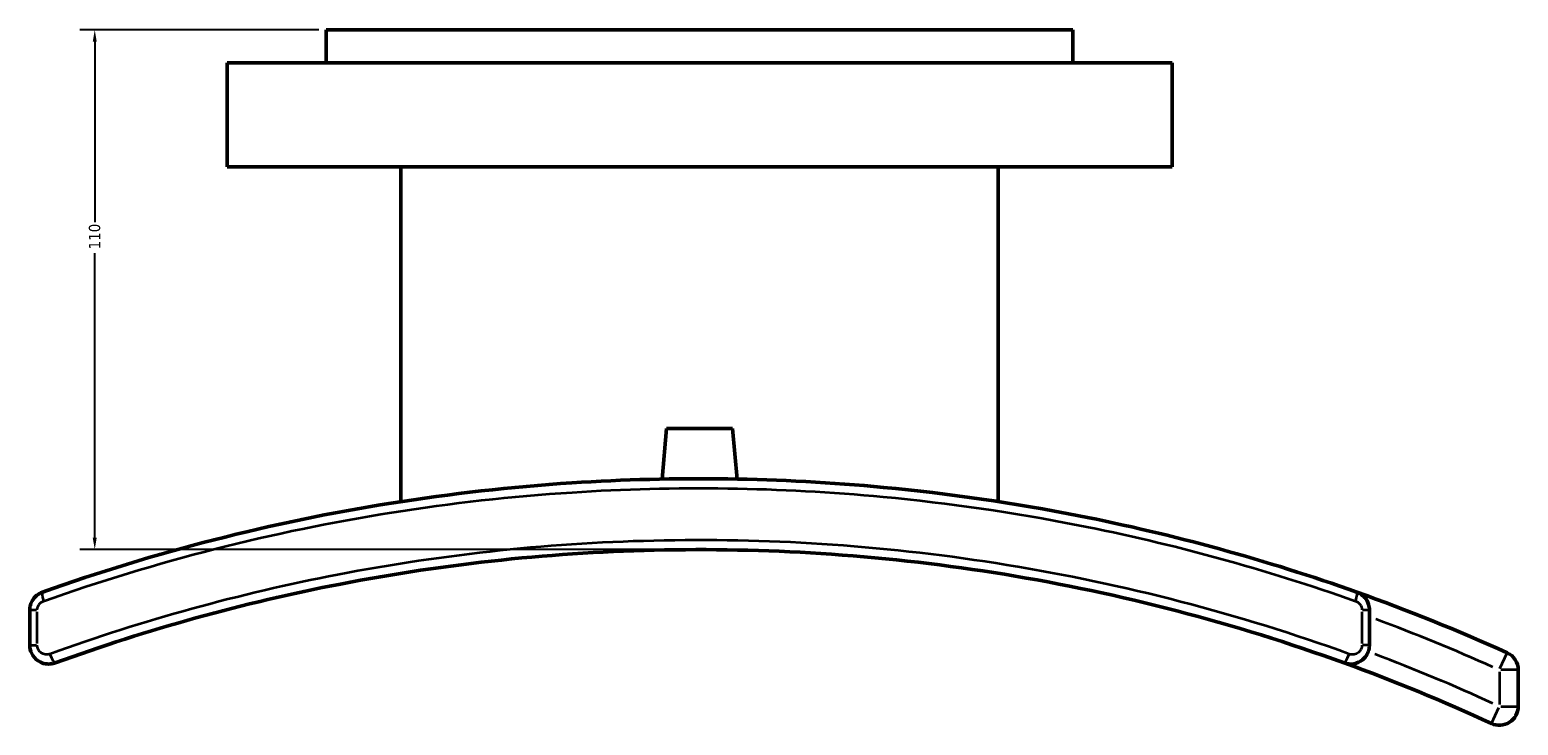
# Model space of a CAD drawing. Header units: millimetres. Extents: x -139 to 1051, y -527 to 904.
# Tile 7 of 9: x 306 to 621, y 221 to 368. Entities that reach past the tile are written whole.
import ezdxf

# ---------------------------------------------------------------- set-up
doc = ezdxf.new("R2010")
doc.units = ezdxf.units.MM
for name, color, linetype, lineweight in [('Dimension (ANSI)', 7, 'Continuous', 25), ('Visible (ANSI)', 7, 'Continuous', 50), ('Visible Narrow (ANSI)', 7, 'Continuous', 35)]:
    doc.layers.add(name, color=color, linetype=linetype, lineweight=lineweight)
doc.styles.add('Note Text (ANSI)', font='tahoma.ttf')
doc.dimstyles.new('Default - mm (ANSI)', dxfattribs={"dimtxt": 2.4, "dimasz": 2.5, "dimexe": 3.175, "dimexo": 1.6002, "dimgap": 0.8, "dimtad": 0, "dimtoh": 1, "dimdec": 0, "dimrnd": 1e-08, "dimzin": 4, "dimdsep": 46, "dimtxsty": 'Note Text (ANSI)', "dimcen": 0.09, "dimdle": 10, "dimclrd": 256, "dimclre": 256, "dimclrt": 5, "dimadec": 1, "dimazin": 1, "dimtfac": 1.27, "dimtofl": 0, "dimtmove": 0, "dimatfit": 3, "dimfxl": 1, "dimtolj": 1, "dimtzin": 4, "dimlwd": -1, "dimlwe": -1, "dimarcsym": 0})

# ---------------------------------------------------------------- blocks, each defined once
blk = doc.blocks.new('*D8')
at = {"layer": 'Defpoints', "color": 0, "transparency": 16777216}
for p in [(319.29, 368.08), (368.29, 368.08), (447.29, 258.08)]:
    blk.add_point(p, dxfattribs=at)
at = {"layer": 'Dimension (ANSI)', "transparency": 16777216}
for p, q in [((366.69, 368.08), (316.11, 368.08)), ((319.29, 365.58), (319.29, 327.34)), ((319.29, 260.58), (319.29, 320.83)), ((445.69, 258.08), (316.11, 258.08))]:
    blk.add_line(p, q, dxfattribs=at)
for points in [[(318.87, 365.58), (319.7, 365.58), (319.29, 368.08)], [(318.87, 260.58), (319.7, 260.58), (319.29, 258.08)]]:
    blk.add_solid(points, dxfattribs=at)
at = {"layer": 'Dimension (ANSI)', "color": 5, "transparency": 16777216, "insert": (318.04, 321.63), "char_height": 2.4, "attachment_point": 1, "rotation": 90, "style": 'Note Text (ANSI)'}
blk.add_mtext('\\A1;110', dxfattribs=at)

msp = doc.modelspace()

# ---------------------------------------------------------------- linework, layer by layer
at = {"layer": 'Visible (ANSI)'}
for p, q in [((526.29, 368.08), (368.29, 368.08)), ((368.29, 361.08), (368.29, 368.08)), ((526.29, 361.08), (526.29, 368.08)), ((547.29, 361.08), (347.29, 361.08)), ((347.29, 339.08), (347.29, 361.08)), ((547.29, 339.08), (547.29, 361.08)), ((547.29, 339.08), (347.29, 339.08)), ((384.09, 268.24), (384.09, 339.08)), ((510.49, 268.24), (510.49, 339.08)), ((440.29, 283.68), (439.35, 273.01)), ((440.29, 283.68), (454.29, 283.68)), ((454.29, 283.68), (455.22, 273.01)), ((305.54, 245.31), (305.54, 237.87)), ((589.04, 237.87), (589.04, 245.31)), ((620.54, 224.92), (620.54, 232.62))]:
    msp.add_line(p, q, dxfattribs=at)
for centre, radius, start, end in [((447.29, -141.92), 415, 65.682, 70.4178), ((616.54, 232.62), 4, 0, 65.682), ((447.29, -141.92), 400, 65.2326, 70.0643), ((616.54, 224.92), 4, 245.2326, 0)]:
    msp.add_arc(centre, radius, start, end, dxfattribs=at)
for points, knots in [([(586.38, 249.08), (567.32, 255.86), (547.62, 261.29), (513.91, 267.94), (500.1, 269.95), (464.32, 273.32), (442.2, 273.64), (407.44, 271.37), (394.68, 269.93), (356.75, 263.9), (331.98, 257.54), (308.2, 249.08)], [-28.421305, -28.421305, -28.421305, -28.421305, -22.265337, -22.265337, -18.091214, -18.091214, -11.517132, -11.517132, -7.680883, -7.680883, 0, 0, 0, 0]), ([(310.9, 234.11), (330.43, 241.2), (350.65, 246.81), (393.8, 255.15), (416.8, 257.59), (451.64, 258.23), (463.43, 257.93), (487.45, 256.25), (499.68, 254.83), (536.42, 248.83), (560.54, 242.51), (583.67, 234.11)], [-28.159665, -28.159665, -28.159665, -28.159665, -21.779288, -21.779288, -14.826527, -14.826527, -11.274223, -11.274223, -7.560003, -7.560003, 0, 0, 0, 0]), ([(308.2, 249.08), (307.77, 248.93), (307.37, 248.7), (306.61, 248.09), (306.27, 247.68), (305.83, 246.86), (305.69, 246.47), (305.56, 245.82), (305.54, 245.57), (305.54, 245.31)], [-0.247803, -0.247803, -0.247803, -0.247803, -0.1784404, -0.1784404, -0.0991336, -0.0991336, -0.0381283, -0.0381283, 0, 0, 0, 0]), ([(589.04, 245.31), (589.04, 245.71), (588.98, 246.1), (588.7, 247.01), (588.43, 247.51), (587.79, 248.25), (587.46, 248.53), (586.87, 248.88), (586.63, 248.99), (586.38, 249.08)], [-0.2478029, -0.2478029, -0.2478029, -0.2478029, -0.1885475, -0.1885475, -0.1047486, -0.1047486, -0.0402879, -0.0402879, 0, 0, 0, 0]), ([(305.54, 237.87), (305.54, 237.27), (305.68, 236.67), (306.26, 235.48), (306.75, 234.92), (307.81, 234.22), (308.34, 234.02), (309.29, 233.86), (309.72, 233.86), (310.4, 233.96), (310.65, 234.02), (310.9, 234.11)], [-0.3885866, -0.3885866, -0.3885866, -0.3885866, -0.298043, -0.298043, -0.1889005, -0.1889005, -0.1049447, -0.1049447, -0.0403634, -0.0403634, 0, 0, 0, 0]), ([(583.67, 234.11), (584.33, 233.88), (585.05, 233.81), (586.4, 234.06), (587.04, 234.34), (587.97, 235.1), (588.31, 235.51), (588.75, 236.33), (588.89, 236.72), (589.01, 237.37), (589.04, 237.62), (589.04, 237.87)], [-0.3885865, -0.3885865, -0.3885865, -0.3885865, -0.2815436, -0.2815436, -0.1784431, -0.1784431, -0.0991351, -0.0991351, -0.0381289, -0.0381289, 0, 0, 0, 0])]:
    msp.add_open_spline(points, degree=3, knots=knots, dxfattribs=at)
at = {"layer": 'Visible Narrow (ANSI)'}
for p, q in [((305.54, 245.31), (306.99, 245.31)), ((307.12, 238.25), (307.12, 244.94)), ((587.45, 244.94), (587.45, 238.25)), ((587.58, 245.31), (589.03, 245.31)), ((305.54, 237.87), (306.99, 237.87)), ((589.03, 237.87), (587.58, 237.87)), ((616.67, 232.9), (618.18, 236.25)), ((616.54, 232.23), (616.54, 225.31)), ((620.53, 232.62), (616.85, 232.62)), ((614.87, 221.3), (616.41, 224.64)), ((616.85, 224.92), (620.53, 224.92))]:
    msp.add_line(p, q, dxfattribs=at)
for radius, start, end in [(411, 65.8892, 69.6177), (404, 65.4458, 69.2838)]:
    msp.add_arc((447.29, -141.92), radius, start, end, dxfattribs=at)
for centre, major_axis, ratio, start_param, end_param in [((308.87, 247.2), (-0.67, 1.88), 0.193587, 0.075102, 1.426938), ((585.71, 247.2), (0.67, 1.88), 0.193587, 4.856248, 6.208083), ((310.22, 235.99), (0.68, -1.88), 0.191278, 4.725127, 6.201182), ((584.36, 235.99), (-0.68, -1.88), 0.191278, 0.082003, 1.558059)]:
    msp.add_ellipse(centre, major_axis=major_axis, ratio=ratio, start_param=start_param, end_param=end_param, dxfattribs=at)
for points, knots in [([(308.46, 247.2), (332.19, 255.62), (356.92, 261.94), (394.78, 267.95), (407.51, 269.37), (442.21, 271.63), (464.28, 271.32), (500, 267.96), (513.78, 265.96), (547.44, 259.35), (567.09, 253.94), (586.12, 247.2)], [0, 0, 0, 0, 7.680883, 7.680883, 11.517132, 11.517132, 18.091214, 18.091214, 22.265337, 22.265337, 28.421305, 28.421305, 28.421305, 28.421305]), ([(584.76, 235.99), (561.44, 244.43), (537.13, 250.78), (500.1, 256.81), (487.77, 258.24), (463.56, 259.93), (451.67, 260.23), (416.56, 259.58), (393.38, 257.14), (349.88, 248.75), (329.5, 243.11), (309.81, 235.99)], [0, 0, 0, 0, 7.560003, 7.560003, 11.274223, 11.274223, 14.826527, 14.826527, 21.779288, 21.779288, 28.159665, 28.159665, 28.159665, 28.159665]), ([(307.12, 245.31), (307.12, 245.44), (307.14, 245.57), (307.2, 245.89), (307.27, 246.08), (307.49, 246.49), (307.66, 246.7), (308.04, 247.01), (308.24, 247.12), (308.46, 247.2)], [0, 0, 0, 0, 0.0381283, 0.0381283, 0.0991336, 0.0991336, 0.1784404, 0.1784404, 0.247803, 0.247803, 0.247803, 0.247803]), ([(586.12, 247.2), (586.24, 247.15), (586.36, 247.1), (586.66, 246.92), (586.82, 246.78), (587.14, 246.41), (587.28, 246.16), (587.42, 245.71), (587.45, 245.51), (587.45, 245.31)], [0, 0, 0, 0, 0.0402879, 0.0402879, 0.1047486, 0.1047486, 0.1885475, 0.1885475, 0.2478029, 0.2478029, 0.2478029, 0.2478029]), ([(309.81, 235.99), (309.69, 235.95), (309.56, 235.92), (309.22, 235.87), (309.01, 235.87), (308.53, 235.95), (308.27, 236.05), (307.73, 236.4), (307.48, 236.68), (307.19, 237.27), (307.12, 237.57), (307.12, 237.87)], [0, 0, 0, 0, 0.0403634, 0.0403634, 0.1049447, 0.1049447, 0.1889005, 0.1889005, 0.298043, 0.298043, 0.3885866, 0.3885866, 0.3885866, 0.3885866]), ([(587.45, 237.87), (587.45, 237.75), (587.44, 237.62), (587.38, 237.3), (587.31, 237.1), (587.09, 236.69), (586.91, 236.49), (586.45, 236.11), (586.13, 235.96), (585.45, 235.84), (585.09, 235.88), (584.76, 235.99)], [0, 0, 0, 0, 0.0381289, 0.0381289, 0.0991351, 0.0991351, 0.1784431, 0.1784431, 0.2815436, 0.2815436, 0.3885865, 0.3885865, 0.3885865, 0.3885865])]:
    msp.add_open_spline(points, degree=3, knots=knots, dxfattribs=at)

# ---------------------------------------------------------------- dimensions: what is measured, and where the dimension line sits
at = {"layer": 'Dimension (ANSI)'}
dim = msp.add_linear_dim(base=(319.29, 368.08), p1=(447.29, 258.08), p2=(368.29, 368.08), angle=270, dimstyle='Default - mm (ANSI)', override={"dimgap": 0.8, "dimtoh": 0, "dimdec": 0, "dimtol": 0, "dimlim": 0, "dimtp": 0, "dimtm": 0, "dimtdec": 2, "dimatfit": 1}, dxfattribs=at)
dim.commit()
dim.dimension.update_dxf_attribs({"geometry": '*D8', "text_midpoint": (319.29, 324.08), "dimtype": 160})

doc.saveas('drawing.dxf')
